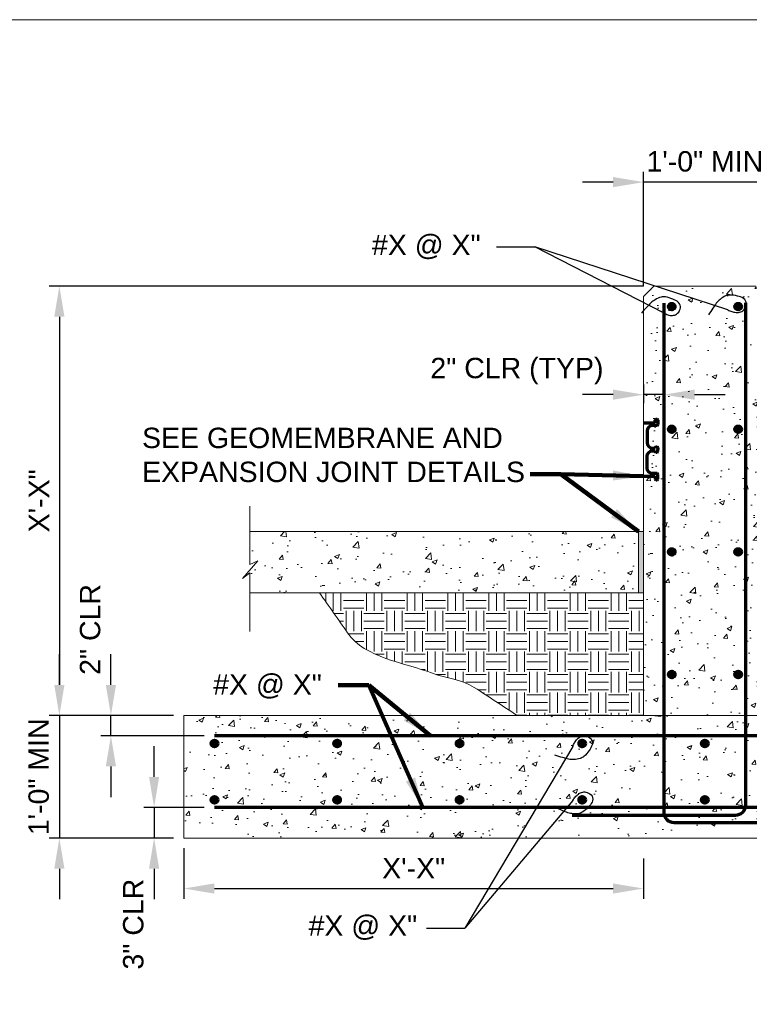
# Model space of a CAD drawing. Header units: inches. Extents: x -1473 to -1113, y 346 to 592.
# Tile 8 of 10: x -1253 to -1199, y 520 to 592. Entities that reach past the tile are written whole.
import ezdxf

# ---------------------------------------------------------------- set-up
doc = ezdxf.new("R2010")
doc.units = ezdxf.units.IN
doc.header["$MEASUREMENT"] = 0
doc.layers.get('DefPoints').update_dxf_attribs({"lineweight": 0})
for name, color, linetype, lineweight in [('C-Detl-Grph-Wt 0', 4, 'Continuous', 0), ('G-ANNO-DIMS', 2, 'Continuous', 0), ('G-ANNO-MASK', 1, 'Continuous', 0), ('G-ANNO-NOTE', 4, 'Continuous', 30), ('G-ANNO-PATT', 250, 'Continuous', 0), ('S-REIN-RBAR', 1, 'Continuous', 70)]:
    doc.layers.add(name, color=color, linetype=linetype, lineweight=lineweight)
doc.layers.add('G-ANNO-NPLT', color=2, linetype='Continuous', lineweight=0, plot=False)
doc.styles.add("AEC_AC_05ArchDims-CC_1_1'", font='arial.ttf', dxfattribs={"height": 1.5})
doc.styles.add("AEC_AC_44Text-LeftTop_1_1'", font='arial.ttf', dxfattribs={"height": 1.5})
doc.styles.add('Style-Arial', font='arial.ttf')
doc.dimstyles.new("AEC_AC_05_Arch-Dims_1_1'", dxfattribs={"dimtxt": 1.5, "dimasz": 2.25, "dimexe": 0.75, "dimexo": 0.75, "dimgap": 0.75, "dimtad": 1, "dimdec": 4, "dimzin": 15, "dimdsep": 46, "dimlunit": 4, "dimtxsty": "AEC_AC_05ArchDims-CC_1_1'", "dimcen": 0.09, "dimclrd": 256, "dimclre": 256, "dimazin": 2, "dimtfac": 0.7, "dimtdec": 4, "dimtix": 1, "dimtmove": 1, "dimatfit": 3, "dimfxl": 1, "dimfrac": 1, "dimtolj": 1, "dimtzin": 15, "dimlwd": 30, "dimlwe": 30, "dimarcsym": 0})
doc.dimstyles.new("AEC_AC_44_Notes_1_1'", dxfattribs={"dimtxt": 1.5, "dimasz": 2.25, "dimexe": 0.75, "dimexo": 0.75, "dimgap": 0.75, "dimtad": 1, "dimjust": 1, "dimdec": 3, "dimzin": 15, "dimdsep": 46, "dimlunit": 5, "dimtxsty": "AEC_AC_44Text-LeftTop_1_1'", "dimblk": 'NONE', "dimcen": 0.09, "dimclrd": 256, "dimclre": 256, "dimazin": 2, "dimtfac": 0.7, "dimtdec": 3, "dimtmove": 1, "dimatfit": 1, "dimfxl": 1, "dimfrac": 1, "dimtolj": 1, "dimtzin": 15, "dimlwd": 30, "dimlwe": 30, "dimarcsym": 0})

# ---------------------------------------------------------------- blocks, each defined once
blk = doc.blocks.new('_None')
blk = doc.blocks.new('*U70')
at = {"layer": 'S-REIN-RBAR', "linetype": 'Continuous'}
for p, q in [((-1.69, 9.71, 0), (-2.01, 9.71, 0)), ((-2.28, 9.43, 0), (-2.28, 7.97, 0)), ((-2.01, 7.7, 0), (-0.59, 7.7, 0)), ((-1.42, 8.57, 0), (-1.42, 9.43, 0)), ((2.28, 8.57, 0), (-1.42, 8.57, 0)), ((1.14, 5.96, 0), (1.14, 2.17, 0)), ((-2.28, 0.59, 0), (-2.28, 0, 0)), ((-1.69, 0.87, 0), (-2.01, 0.87, 0)), ((-1.42, 0.43, 0), (-1.42, 0.59, 0)), ((-0.59, 0.43, 0), (-1.42, 0.43, 0)), ((-2.28, -0.59, 0), (-2.28, 0, 0)), ((-1.69, -0.87, 0), (-2.01, -0.87, 0)), ((-1.42, -0.43, 0), (-1.42, -0.59, 0)), ((-0.59, -0.43, 0), (-1.42, -0.43, 0)), ((1.14, -5.96, 0), (1.14, -2.17, 0)), ((-2.28, -9.43, 0), (-2.28, -7.97, 0)), ((-2.01, -7.7, 0), (-0.59, -7.7, 0)), ((2.28, -8.57, 0), (-1.42, -8.57, 0)), ((-1.42, -8.57, 0), (-1.42, -9.43, 0)), ((-1.69, -9.71, 0), (-2.01, -9.71, 0))]:
    blk.add_line(p, q, dxfattribs=at)
for centre, radius, start, end in [((-2.01, 9.43, 0), 0.274, 90, 180), ((-1.69, 9.43, 0), 0.274, 0, 90), ((-2.01, 7.97, 0), 0.274, 180, 270), ((-2.01, 0.59, 0), 0.274, 90, 180), ((-1.69, 0.59, 0), 0.274, 0, 90), ((-0.59, -2.17, 0), 1.74, 0, 90), ((-0.59, -5.96, 0), 1.74, 270, 0)]:
    blk.add_arc(centre, radius, start, end, dxfattribs=at)
at = {"layer": 'S-REIN-RBAR', "linetype": 'Continuous', "extrusion": (0, 0, -1)}
for centre, radius, start, end in [((0.59, 5.96, 0), 1.74, 90, 180), ((0.59, 2.17, 0), 1.74, 180, 270), ((2.01, -0.59, 0), 0.274, 270, 360), ((1.69, -0.59, 0), 0.274, 180, 270), ((2.01, -7.97, 0), 0.274, 360, 90), ((2.01, -9.43, 0), 0.274, 270, 0), ((1.69, -9.43, 0), 0.274, 180, 270)]:
    blk.add_arc(centre, radius, start, end, dxfattribs=at)
blk = doc.blocks.new('*D84')
at = {"layer": 'DefPoints', "color": 0, "lineweight": 25, "transparency": 16777216}
for p in [(-1206.659, 580.453), (-1206.659, 572.047), (-1197.636, 572.047)]:
    blk.add_point(p, dxfattribs=at)
at = {"layer": 'G-ANNO-DIMS', "lineweight": 30, "transparency": 16777216}
for p, q in [((-1206.659, 572.797), (-1206.659, 581.203)), ((-1197.636, 572.797), (-1197.636, 581.203)), ((-1208.909, 580.453), (-1211.159, 580.453)), ((-1197.636, 580.453), (-1206.659, 580.453)), ((-1195.386, 580.453), (-1193.136, 580.453))]:
    blk.add_line(p, q, dxfattribs=at)
at = {"layer": 'G-ANNO-DIMS', "lineweight": 25, "transparency": 16777216}
for points in [[(-1208.909, 580.828), (-1208.909, 580.078), (-1206.659, 580.453)], [(-1195.386, 580.828), (-1195.386, 580.078), (-1197.636, 580.453)]]:
    blk.add_solid(points, dxfattribs=at)
at = {"layer": 'G-ANNO-DIMS', "color": 0, "lineweight": 30, "transparency": 16777216, "insert": (-1202.148, 581.969), "char_height": 1.5, "attachment_point": 5, "style": "AEC_AC_05ArchDims-CC_1_1'"}
blk.add_mtext('\\A1;1\'-0" MIN', dxfattribs=at)
blk = doc.blocks.new('*D85')
at = {"layer": 'DefPoints', "color": 0, "lineweight": 25, "transparency": 16777216}
for p in [(-1205.907, 572.799), (-1249.646, 541.22), (-1240.493, 541.22)]:
    blk.add_point(p, dxfattribs=at)
at = {"layer": 'G-ANNO-DIMS', "lineweight": 30, "transparency": 16777216}
for p, q in [((-1206.657, 572.799), (-1250.396, 572.799)), ((-1249.646, 570.549), (-1249.646, 543.47)), ((-1241.243, 541.22), (-1250.396, 541.22))]:
    blk.add_line(p, q, dxfattribs=at)
at = {"layer": 'G-ANNO-DIMS', "lineweight": 25, "transparency": 16777216}
for points in [[(-1250.021, 570.549), (-1249.271, 570.549), (-1249.646, 572.799)], [(-1250.021, 543.47), (-1249.271, 543.47), (-1249.646, 541.22)]]:
    blk.add_solid(points, dxfattribs=at)
at = {"layer": 'G-ANNO-DIMS', "color": 0, "lineweight": 30, "transparency": 16777216, "insert": (-1251.146, 557.009), "char_height": 1.5, "attachment_point": 5, "rotation": 90, "style": "AEC_AC_05ArchDims-CC_1_1'"}
blk.add_mtext('\\A1;X\'-X"', dxfattribs=at)
blk = doc.blocks.new('*D82')
at = {"layer": 'DefPoints', "color": 0, "lineweight": 25, "transparency": 16777216}
for p in [(-1240.493, 532.197), (-1206.659, 531.447), (-1206.659, 528.49)]:
    blk.add_point(p, dxfattribs=at)
at = {"layer": 'G-ANNO-DIMS', "lineweight": 30, "transparency": 16777216}
for p, q in [((-1240.493, 531.447), (-1240.493, 527.74)), ((-1206.659, 530.697), (-1206.659, 527.74)), ((-1238.243, 528.49), (-1208.909, 528.49))]:
    blk.add_line(p, q, dxfattribs=at)
at = {"layer": 'G-ANNO-DIMS', "lineweight": 25, "transparency": 16777216}
for points in [[(-1238.243, 528.865), (-1238.243, 528.115), (-1240.493, 528.49)], [(-1208.909, 528.865), (-1208.909, 528.115), (-1206.659, 528.49)]]:
    blk.add_solid(points, dxfattribs=at)
at = {"layer": 'G-ANNO-DIMS', "color": 0, "lineweight": 30, "transparency": 16777216, "insert": (-1223.576, 529.99), "char_height": 1.5, "attachment_point": 5, "style": "AEC_AC_05ArchDims-CC_1_1'"}
blk.add_mtext('\\A1;X\'-X"', dxfattribs=at)
blk = doc.blocks.new('*D81')
at = {"layer": 'DefPoints', "color": 0, "lineweight": 25, "transparency": 16777216}
for p in [(-1240.493, 541.22), (-1249.646, 532.197), (-1240.493, 532.197)]:
    blk.add_point(p, dxfattribs=at)
at = {"layer": 'G-ANNO-DIMS', "lineweight": 30, "transparency": 16777216}
for p, q in [((-1249.646, 543.47), (-1249.646, 545.72)), ((-1241.243, 541.22), (-1250.396, 541.22)), ((-1249.646, 541.22), (-1249.646, 532.197)), ((-1241.243, 532.197), (-1250.396, 532.197)), ((-1249.646, 529.947), (-1249.646, 527.697))]:
    blk.add_line(p, q, dxfattribs=at)
at = {"layer": 'G-ANNO-DIMS', "lineweight": 25, "transparency": 16777216}
for points in [[(-1250.021, 543.47), (-1249.271, 543.47), (-1249.646, 541.22)], [(-1250.021, 529.947), (-1249.271, 529.947), (-1249.646, 532.197)]]:
    blk.add_solid(points, dxfattribs=at)
at = {"layer": 'G-ANNO-DIMS', "color": 0, "lineweight": 30, "transparency": 16777216, "insert": (-1251.162, 536.708), "char_height": 1.5, "attachment_point": 5, "rotation": 90, "style": "AEC_AC_05ArchDims-CC_1_1'"}
blk.add_mtext('\\A1;1\'-0" MIN', dxfattribs=at)
blk = doc.blocks.new('*D90')
at = {"layer": 'DefPoints', "color": 0, "lineweight": 25, "transparency": 16777216}
for p in [(-1206.647, 564.818), (-1206.647, 563.454), (-1205.155, 563.454)]:
    blk.add_point(p, dxfattribs=at)
at = {"layer": 'G-ANNO-DIMS', "lineweight": 30, "transparency": 16777216}
for p, q in [((-1206.647, 564.204), (-1206.647, 565.568)), ((-1205.155, 564.204), (-1205.155, 565.568)), ((-1208.897, 564.818), (-1211.147, 564.818)), ((-1205.155, 564.818), (-1206.647, 564.818)), ((-1202.905, 564.818), (-1200.655, 564.818))]:
    blk.add_line(p, q, dxfattribs=at)
at = {"layer": 'G-ANNO-DIMS', "lineweight": 25, "transparency": 16777216}
for points in [[(-1208.897, 565.193), (-1208.897, 564.443), (-1206.647, 564.818)], [(-1202.905, 565.193), (-1202.905, 564.443), (-1205.155, 564.818)]]:
    blk.add_solid(points, dxfattribs=at)
at = {"layer": 'G-ANNO-DIMS', "color": 0, "lineweight": 30, "transparency": 16777216, "insert": (-1215.978, 566.551), "char_height": 1.5, "attachment_point": 5, "style": "AEC_AC_05ArchDims-CC_1_1'"}
blk.add_mtext('\\A1;2" CLR (TYP)', dxfattribs=at)
blk = doc.blocks.new('*D91')
at = {"layer": 'DefPoints', "color": 0, "lineweight": 25, "transparency": 16777216}
for p in [(-1245.852, 541.22), (-1240.493, 541.22), (-1238.238, 539.716)]:
    blk.add_point(p, dxfattribs=at)
at = {"layer": 'G-ANNO-DIMS', "lineweight": 30, "transparency": 16777216}
for p, q in [((-1245.852, 543.47), (-1245.852, 545.72)), ((-1241.243, 541.22), (-1246.602, 541.22)), ((-1245.852, 539.716), (-1245.852, 541.22)), ((-1238.988, 539.716), (-1246.602, 539.716)), ((-1245.852, 537.466), (-1245.852, 535.216))]:
    blk.add_line(p, q, dxfattribs=at)
at = {"layer": 'G-ANNO-DIMS', "lineweight": 25, "transparency": 16777216}
for points in [[(-1246.227, 543.47), (-1245.477, 543.47), (-1245.852, 541.22)], [(-1246.227, 537.466), (-1245.477, 537.466), (-1245.852, 539.716)]]:
    blk.add_solid(points, dxfattribs=at)
at = {"layer": 'G-ANNO-DIMS', "color": 0, "lineweight": 30, "transparency": 16777216, "insert": (-1247.377, 547.547), "char_height": 1.5, "attachment_point": 5, "rotation": 90, "style": "AEC_AC_05ArchDims-CC_1_1'"}
blk.add_mtext('\\A1;2" CLR', dxfattribs=at)
blk = doc.blocks.new('*D92')
at = {"layer": 'DefPoints', "color": 0, "lineweight": 25, "transparency": 16777216}
for p in [(-1238.238, 534.453), (-1242.675, 532.197), (-1240.493, 532.197)]:
    blk.add_point(p, dxfattribs=at)
at = {"layer": 'G-ANNO-DIMS', "lineweight": 30, "transparency": 16777216}
for p, q in [((-1242.675, 536.703), (-1242.675, 538.953)), ((-1238.988, 534.453), (-1243.425, 534.453)), ((-1242.675, 534.453), (-1242.675, 532.197)), ((-1241.243, 532.197), (-1243.425, 532.197)), ((-1242.675, 529.947), (-1242.675, 527.697))]:
    blk.add_line(p, q, dxfattribs=at)
at = {"layer": 'G-ANNO-DIMS', "lineweight": 25, "transparency": 16777216}
for points in [[(-1243.05, 536.703), (-1242.3, 536.703), (-1242.675, 534.453)], [(-1243.05, 529.947), (-1242.3, 529.947), (-1242.675, 532.197)]]:
    blk.add_solid(points, dxfattribs=at)
at = {"layer": 'G-ANNO-DIMS', "color": 0, "lineweight": 30, "transparency": 16777216, "insert": (-1244.201, 525.87), "char_height": 1.5, "attachment_point": 5, "rotation": 90, "style": "AEC_AC_05ArchDims-CC_1_1'"}
blk.add_mtext('\\A1;3" CLR', dxfattribs=at)

msp = doc.modelspace()

# ---------------------------------------------------------------- hatches: boundary and pattern name
at = {"layer": 'G-ANNO-PATT', "linetype": 'Continuous'}
h = msp.add_hatch(dxfattribs=at)
h.set_pattern_fill('AR-CONC', color=256, style=0, pattern_type=2)
h.set_pattern_definition([(50, (-1198.581, 554.1215), (3.5863, -0.31376), [0.375, -4.125]), (355, (-1198.581, 554.1215), (-0.69376, 3.76096), [0.3, -3.3]), (100.451, (-1198.282, 554.0953), (2.89254, 3.4472), [0.3187, -3.5057]), (46.184, (-1198.581, 555.1215), (5.3362, -0.8276), [0.5625, -6.1875]), (96.636, (-1198.1363, 555.0525), (4.6733, 4.8706), [0.478, -5.2586]), (351.184, (-1198.581, 555.1215), (4.6733, 4.8706), [0.45, -4.95]), (21, (-1198.081, 554.8715), (2.98453, -2.0131), [0.375, -4.125]), (326, (-1198.081, 554.8715), (1.2166, 3.62575), [0.3, -3.3]), (71.451, (-1197.8323, 554.7037), (4.2011, 1.61266), [0.3187, -3.5057]), (37.5, (-1198.581, 554.1215), (0.0608, 1.66447), [0, -3.26, 0, -3.35, 0, -3.3125]), (7.5, (-1198.581, 554.1215), (1.31535, 1.97206), [0, -1.91, 0, -3.185, 0, -1.2625]), (327.5, (-1199.696, 554.1215), (2.66911, -0.11277), [0, -1.25, 0, -3.9, 0, -5.175]), (317.5, (-1200.196, 554.1215), (2.91593, 0.50052), [0, -1.625, 0, -2.59, 0, -3.675])])
h.paths.add_polyline_path([(-1206.65877, 550.24607), (-1206.65877, 541.21968), (-1197.63624, 541.21968), (-1197.63624, 550.24607), (-1197.63624, 554.75349), (-1197.63624, 572.04662), (-1198.38811, 572.79856), (-1205.9069, 572.79856), (-1206.65877, 572.04662), (-1206.65877, 554.75349)])
h = msp.add_hatch(dxfattribs=at)
h.set_pattern_fill('AR-CONC', color=256, style=0, pattern_type=2)
h.set_pattern_definition([(50, (-1222.7098, 551.7708), (3.5863, -0.31376), [0.375, -4.125]), (355, (-1222.71, 551.7708), (-0.69376, 3.761), [0.3, -3.3]), (100.451, (-1222.411, 551.7447), (2.89254, 3.4472), [0.3187, -3.5057]), (46.184, (-1222.71, 552.771), (5.3362, -0.8276), [0.5625, -6.1875]), (96.636, (-1222.265, 552.702), (4.6733, 4.8706), [0.478, -5.2586]), (351.184, (-1222.71, 552.771), (4.6733, 4.8706), [0.45, -4.95]), (21, (-1222.2098, 552.5208), (2.98453, -2.0131), [0.375, -4.125]), (326, (-1222.21, 552.5208), (1.2166, 3.62575), [0.3, -3.3]), (71.451, (-1221.961, 552.353), (4.2011, 1.61266), [0.3187, -3.5057]), (37.5, (-1222.7098, 551.7708), (0.0608, 1.66447), [0, -3.26, 0, -3.35, 0, -3.3125]), (7.5, (-1222.7098, 551.7708), (1.31535, 1.97206), [0, -1.91, 0, -3.185, 0, -1.2625]), (327.5, (-1223.8248, 551.7708), (2.66911, -0.11277), [0, -1.25, 0, -3.9, 0, -5.175]), (317.5, (-1224.3248, 551.7708), (2.91593, 0.50052), [0, -1.625, 0, -2.59, 0, -3.675])])
h.paths.add_polyline_path([(-1235.64331, 552.33083), (-1235.04847, 552.60525), (-1236.17946, 551.29501), (-1235.64331, 551.70902), (-1235.64331, 550.24607), (-1235.61285, 550.24607), (-1230.50684, 550.24607), (-1207.02522, 550.24607), (-1207.02522, 550.25105), (-1207.02522, 554.75349), (-1235.64331, 554.75349)])
at = {"layer": 'G-ANNO-PATT'}
h = msp.add_hatch(dxfattribs=at)
h.set_pattern_fill('EARTH', color=256, style=0, pattern_type=2)
h.set_pattern_definition([(0, (-1215.2388, 547.6047), (1.5, 1.5), [1.5, -1.5]), (0, (-1215.2388, 548.1672), (1.5, 1.5), [1.5, -1.5]), (0, (-1215.2388, 548.7297), (1.5, 1.5), [1.5, -1.5]), (90, (-1215.0513, 548.9172), (-1.5, 1.5), [1.5, -1.5]), (90, (-1214.4888, 548.9172), (-1.5, 1.5), [1.5, -1.5]), (90, (-1213.9263, 548.9172), (-1.5, 1.5), [1.5, -1.5])])
edge = h.paths.add_edge_path()
edge.add_line((-1230.50684, 550.24607), (-1228.44123, 547.30292))
edge.add_spline(control_points=[(-1228.44123, 547.30292), (-1227.11419, 545.4121), (-1224.34798, 545.1544), (-1222.1854, 544.3212), (-1221.17324, 543.93124), (-1220.01689, 543.87586), (-1219.11229, 543.28372)], knot_values=[0, 0, 0, 0, 0.68118293, 0.68118293, 0.68118293, 1, 1, 1, 1], degree=3, periodic=0)
edge.add_line((-1219.11229, 543.28372), (-1215.95908, 541.21968))
edge.add_line((-1215.95908, 541.21968), (-1206.65877, 541.21968))
edge.add_line((-1206.65877, 541.21968), (-1206.65877, 550.02636))
edge.add_line((-1206.65877, 550.02636), (-1206.65877, 550.24607))
edge.add_line((-1206.65877, 550.24607), (-1207.02522, 550.24607))
edge.add_line((-1207.02522, 550.24607), (-1230.50684, 550.24607))
at = {"layer": 'G-ANNO-PATT', "linetype": 'Continuous'}
h = msp.add_hatch(dxfattribs=at)
h.set_pattern_fill('AR-CONC', color=256, style=0, pattern_type=2)
h.set_pattern_definition([(50, (-1205.178, 534.5023), (3.5863, -0.31376), [0.375, -4.125]), (355, (-1205.178, 534.5023), (-0.69376, 3.76096), [0.3, -3.3]), (100.451, (-1204.879, 534.4762), (2.89254, 3.4472), [0.3187, -3.5057]), (46.184, (-1205.178, 535.5023), (5.3362, -0.8276), [0.5625, -6.1875]), (96.636, (-1204.7333, 535.4334), (4.6733, 4.8706), [0.47805, -5.2586]), (351.184, (-1205.178, 535.5023), (4.6733, 4.8706), [0.45, -4.95]), (21, (-1204.678, 535.2523), (2.98453, -2.0131), [0.375, -4.125]), (326, (-1204.678, 535.2523), (1.21658, 3.62575), [0.3, -3.3]), (71.451, (-1204.4293, 535.0846), (4.2011, 1.61266), [0.3187, -3.5057]), (37.5, (-1205.178, 534.5023), (0.0608, 1.66447), [0, -3.26, 0, -3.35, 0, -3.3125]), (7.5, (-1205.178, 534.5023), (1.31535, 1.97206), [0, -1.91, 0, -3.185, 0, -1.2625]), (327.5, (-1206.293, 534.5023), (2.669112, -0.112774), [0, -1.25, 0, -3.9, 0, -5.175]), (317.5, (-1206.793, 534.5023), (2.91593, 0.50052), [0, -1.625, 0, -2.59, 0, -3.675])])
h.paths.add_polyline_path([(-1240.49329, 541.21968), (-1240.49329, 532.19714), (-1163.80172, 532.19714), (-1163.80172, 541.21968), (-1184.28051, 541.21968), (-1197.63624, 541.21968), (-1206.65877, 541.21968), (-1215.95908, 541.21968)])

# ---------------------------------------------------------------- linework, layer by layer
at = {"layer": 'C-Detl-Grph-Wt 0'}
for p, q in [((-1205.9069, 572.7985, -93333.33071), (-1206.65877, 572.04662, -93333.33071)), ((-1198.38811, 572.79856, -93333.33071), (-1205.9069, 572.79856, -93333.33071)), ((-1206.65877, 541.21968, -93333.33071), (-1206.65877, 572.04662, -93333.33071)), ((-1206.65877, 554.75349, -93333.33071), (-1235.64331, 554.75349, -93333.32874)), ((-1207.02522, 554.75913, -93333.33071), (-1207.02522, 550.25105, -93333.33071)), ((-1206.65877, 550.24607, -93333.33071), (-1235.61285, 550.24607, -93333.33071)), ((-1163.80172, 541.21968, -93333.33071), (-1240.49329, 541.21968, -93333.33071)), ((-1240.49329, 541.21968, -93333.33071), (-1240.49329, 532.19714, -93333.33071)), ((-1240.49329, 532.19714, -93333.33071), (-1163.80172, 532.19714, -93333.33071))]:
    msp.add_line(p, q, dxfattribs=at)
at = {"layer": 'G-ANNO-MASK'}
for p, q in [((-1235.64331, 556.61507, -93333.32874), (-1235.64331, 552.33083, -93333.32874)), ((-1235.04847, 552.60525, -93333.32874), (-1236.17946, 551.29501, -93333.32874)), ((-1235.64331, 552.33083, -93333.32874), (-1235.04847, 552.60525, -93333.32874)), ((-1236.17946, 551.29501, -93333.32874), (-1235.64331, 551.70902, -93333.32874)), ((-1235.64331, 551.70902, -93333.32874), (-1235.64331, 547.39919, -93333.32874))]:
    msp.add_line(p, q, dxfattribs=at)
at = {"layer": 'G-ANNO-NOTE', "linetype": 'Continuous'}
for p, q in [((-1217.47394, 575.70223, -93333.33071), (-1214.65394, 575.70223, -93333.33071)), ((-1205.15502, 570.81812, -93333.33071), (-1214.65394, 575.70223, -93333.33071)), ((-1200.4565, 571.05422, -93333.33071), (-1214.65394, 575.70223, -93333.33071)), ((-1211.86716, 538.94058, -93333.33071), (-1219.82316, 525.58121, -93333.33071)), ((-1211.86716, 534.96117, -93333.33071), (-1219.82316, 525.58121, -93333.33071)), ((-1222.64316, 525.58121, -93333.33071), (-1219.82316, 525.58121, -93333.33071))]:
    msp.add_line(p, q, dxfattribs=at)
for points, knots in [([(-1205.361, 570.95093, -93333.33071), (-1205.27968, 570.88795, -93333.33071), (-1205.19482, 570.83839, -93333.33071), (-1205.10358, 570.7905, -93333.33071), (-1205.00272, 570.73754, -93333.33071), (-1204.89912, 570.69889, -93333.33071), (-1204.79193, 570.66672, -93333.33071), (-1204.6816, 570.6336, -93333.33071), (-1204.56006, 570.63289, -93333.33071), (-1204.447, 570.65412, -93333.33071), (-1204.34146, 570.67395, -93333.33071), (-1204.25127, 570.71303, -93333.33071), (-1204.16054, 570.80159, -93333.33071), (-1204.03125, 570.92778, -93333.33071), (-1203.94933, 571.06293, -93333.33071), (-1203.933, 571.20036, -93333.33071), (-1203.91776, 571.32863, -93333.33071), (-1203.97735, 571.4777, -93333.33071), (-1204.09287, 571.59792, -93333.33071), (-1204.22288, 571.73322, -93333.33071), (-1204.35417, 571.78285, -93333.33071), (-1204.50697, 571.8451, -93333.33071), (-1204.68814, 571.91891, -93333.33071), (-1204.86797, 571.97939, -93333.33071), (-1205.0549, 572.00873, -93333.33071), (-1205.15751, 572.02483, -93333.33071), (-1205.26615, 572.02139, -93333.33071), (-1205.36843, 571.99341, -93333.33071), (-1205.52297, 571.95113, -93333.33071), (-1205.66598, 571.89065, -93333.33071), (-1205.80396, 571.80563, -93333.33071), (-1205.91939, 571.73449, -93333.33071), (-1206.02988, 571.66475, -93333.33071), (-1206.1235, 571.57038, -93333.33071), (-1206.22881, 571.46424, -93333.33071), (-1206.32817, 571.35511, -93333.33071), (-1206.42971, 571.24566, -93333.33071), (-1206.5642, 571.1007, -93333.33071), (-1206.69761, 570.9607, -93333.33071), (-1206.8204, 570.80196, -93333.33071)], [0, 0, 0, 0, 0.05544999, 0.05544999, 0.05544999, 0.11675157, 0.11675157, 0.11675157, 0.17984832, 0.17984832, 0.17984832, 0.23874742, 0.23874742, 0.23874742, 0.32267909, 0.32267909, 0.32267909, 0.40101127, 0.40101127, 0.40101127, 0.48917194, 0.48917194, 0.48917194, 0.59370885, 0.59370885, 0.59370885, 0.65109347, 0.65109347, 0.65109347, 0.73779597, 0.73779597, 0.73779597, 0.81033412, 0.81033412, 0.81033412, 0.89192473, 0.89192473, 0.89192473, 1, 1, 1, 1]), ([(-1200.4565, 571.05422, -93333.33071), (-1200.3664, 571.00471, -93333.33071), (-1200.27506, 570.96907, -93333.33071), (-1200.17718, 570.93589, -93333.33071), (-1200.06899, 570.89922, -93333.33071), (-1199.95958, 570.87658, -93333.33071), (-1199.85011, 570.86202, -93333.33071), (-1199.73744, 570.84703, -93333.33071), (-1199.62088, 570.86263, -93333.33071), (-1199.50745, 570.90328, -93333.33071), (-1199.40155, 570.94122, -93333.33071), (-1199.3255, 570.99825, -93333.33071), (-1199.24739, 571.0935, -93333.33071), (-1199.13609, 571.22923, -93333.33071), (-1199.0697, 571.38458, -93333.33071), (-1199.0847, 571.52283, -93333.33071), (-1199.0987, 571.65185, -93333.33071), (-1199.17592, 571.7849, -93333.33071), (-1199.30444, 571.89068, -93333.33071), (-1199.44907, 572.00972, -93333.33071), (-1199.59289, 572.03316, -93333.33071), (-1199.7519, 572.07038, -93333.33071), (-1199.9405, 572.11453, -93333.33071), (-1200.13052, 572.14835, -93333.33071), (-1200.31872, 572.14679, -93333.33071), (-1200.42202, 572.14594, -93333.33071), (-1200.5247, 572.12678, -93333.33071), (-1200.62605, 572.08279, -93333.33071), (-1200.77915, 572.01633, -93333.33071), (-1200.90436, 571.93475, -93333.33071), (-1201.02699, 571.82959, -93333.33071), (-1201.12959, 571.74161, -93333.33071), (-1201.22833, 571.65527, -93333.33071), (-1201.30603, 571.54754, -93333.33071), (-1201.39346, 571.42633, -93333.33071), (-1201.47467, 571.30315, -93333.33071), (-1201.55801, 571.17903, -93333.33071), (-1201.66836, 571.01465, -93333.33071), (-1201.77781, 570.86412, -93333.33071), (-1201.87492, 570.67997, -93333.33071)], [0, 0, 0, 0, 0.05545507, 0.05545507, 0.05545507, 0.11675153, 0.11675153, 0.11675153, 0.17984641, 0.17984641, 0.17984641, 0.23874756, 0.23874756, 0.23874756, 0.322677, 0.322677, 0.322677, 0.40100799, 0.40100799, 0.40100799, 0.48915721, 0.48915721, 0.48915721, 0.5937139, 0.5937139, 0.5937139, 0.65110163, 0.65110163, 0.65110163, 0.73778791, 0.73778791, 0.73778791, 0.81031788, 0.81031788, 0.81031788, 0.89192739, 0.89192739, 0.89192739, 1, 1, 1, 1]), ([(-1211.86716, 538.94058, -93333.33071), (-1211.8317, 539.0374, -93333.33071), (-1211.78598, 539.12459, -93333.33071), (-1211.73446, 539.21332, -93333.33071), (-1211.6775, 539.31143, -93333.33071), (-1211.61504, 539.3982, -93333.33071), (-1211.53653, 539.484, -93333.33071), (-1211.45573, 539.5723, -93333.33071), (-1211.35943, 539.63011, -93333.33071), (-1211.25119, 539.67808, -93333.33071), (-1211.15014, 539.72286, -93333.33071), (-1211.03483, 539.72536, -93333.33071), (-1210.93023, 539.70571, -93333.33071), (-1210.78113, 539.67771, -93333.33071), (-1210.64376, 539.62847, -93333.33071), (-1210.52534, 539.48908, -93333.33071), (-1210.41486, 539.35902, -93333.33071), (-1210.40467, 539.19752, -93333.33071), (-1210.44922, 539.06746, -93333.33071), (-1210.49935, 538.92106, -93333.33071), (-1210.57064, 538.7752, -93333.33071), (-1210.66829, 538.63786, -93333.33071), (-1210.78409, 538.47499, -93333.33071), (-1210.89371, 538.33656, -93333.33071), (-1211.04517, 538.20778, -93333.33071), (-1211.12833, 538.13708, -93333.33071), (-1211.21594, 538.08633, -93333.33071), (-1211.31886, 538.05393, -93333.33071), (-1211.4743, 538.00499, -93333.33071), (-1211.63011, 537.98196, -93333.33071), (-1211.78746, 537.98118, -93333.33071), (-1211.91911, 537.98054, -93333.33071), (-1212.05319, 537.9801, -93333.33071), (-1212.18314, 538.01032, -93333.33071), (-1212.32934, 538.04432, -93333.33071), (-1212.47125, 538.08388, -93333.33071), (-1212.61519, 538.12235, -93333.33071), (-1212.80586, 538.17331, -93333.33071), (-1212.99557, 538.22306, -93333.33071), (-1213.1821, 538.29021, -93333.33071)], [0, 0, 0, 0, 0.05544973, 0.05544973, 0.05544973, 0.11675114, 0.11675114, 0.11675114, 0.17983699, 0.17983699, 0.17983699, 0.23872904, 0.23872904, 0.23872904, 0.32267618, 0.32267618, 0.32267618, 0.40099902, 0.40099902, 0.40099902, 0.48915832, 0.48915832, 0.48915832, 0.59369772, 0.59369772, 0.59369772, 0.65109418, 0.65109418, 0.65109418, 0.73778748, 0.73778748, 0.73778748, 0.81031766, 0.81031766, 0.81031766, 0.89191337, 0.89191337, 0.89191337, 1, 1, 1, 1]), ([(-1211.86716, 534.96117, -93333.33071), (-1211.81624, 535.0507, -93333.33071), (-1211.75679, 535.12918, -93333.33071), (-1211.69122, 535.20826, -93333.33071), (-1211.61875, 535.29567, -93333.33071), (-1211.54426, 535.37027, -93333.33071), (-1211.45119, 535.44237, -93333.33071), (-1211.35537, 535.5166, -93333.33071), (-1211.24701, 535.5583, -93333.33071), (-1211.13756, 535.58655, -93333.33071), (-1211.03543, 535.61291, -93333.33071), (-1210.92128, 535.60133, -93333.33071), (-1210.81651, 535.5607, -93333.33071), (-1210.66714, 535.50278, -93333.33071), (-1210.54412, 535.41703, -93333.33071), (-1210.45307, 535.28006, -93333.33071), (-1210.3681, 535.15224, -93333.33071), (-1210.37887, 534.9749, -93333.33071), (-1210.44771, 534.85159, -93333.33071), (-1210.52519, 534.7128, -93333.33071), (-1210.6166, 534.5823, -93333.33071), (-1210.73493, 534.46418, -93333.33071), (-1210.87526, 534.32411, -93333.33071), (-1211.00643, 534.20474, -93333.33071), (-1211.17788, 534.10243, -93333.33071), (-1211.27199, 534.04628, -93333.33071), (-1211.36946, 534.01061, -93333.33071), (-1211.47318, 533.99595, -93333.33071), (-1211.62986, 533.9738, -93333.33071), (-1211.79155, 533.97596, -93333.33071), (-1211.94733, 534.00187, -93333.33071), (-1212.07768, 534.02355, -93333.33071), (-1212.20941, 534.04483, -93333.33071), (-1212.33276, 534.09604, -93333.33071), (-1212.47156, 534.15366, -93333.33071), (-1212.60471, 534.21625, -93333.33071), (-1212.74038, 534.27809, -93333.33071), (-1212.92006, 534.36, -93333.33071), (-1213.09859, 534.44003, -93333.33071), (-1213.27167, 534.53749, -93333.33071)], [0, 0, 0, 0, 0.05544973, 0.05544973, 0.05544973, 0.1167452, 0.1167452, 0.1167452, 0.17984586, 0.17984586, 0.17984586, 0.23872602, 0.23872602, 0.23872602, 0.32266691, 0.32266691, 0.32266691, 0.4010012, 0.4010012, 0.4010012, 0.48916169, 0.48916169, 0.48916169, 0.59370799, 0.59370799, 0.59370799, 0.65109318, 0.65109318, 0.65109318, 0.73777807, 0.73777807, 0.73777807, 0.81030998, 0.81030998, 0.81030998, 0.89191799, 0.89191799, 0.89191799, 1, 1, 1, 1])]:
    msp.add_open_spline(points, degree=3, knots=knots, dxfattribs=at)
at = {"layer": 'G-ANNO-NPLT'}
msp.add_open_spline([(-1230.50684, 550.24607, -93333.33071), (-1229.8183, 549.26502, -93333.33071), (-1229.12977, 548.28397, -93333.33071), (-1228.44123, 547.30292, -93333.33071), (-1227.11419, 545.4121, -93333.33071), (-1224.34798, 545.1544, -93333.33071), (-1222.1854, 544.3212, -93333.33071), (-1221.17324, 543.93124, -93333.33071), (-1220.01689, 543.87586, -93333.33071), (-1219.11229, 543.28372, -93333.33071), (-1218.06122, 542.59571, -93333.33071), (-1217.01015, 541.90769, -93333.33071), (-1215.95908, 541.21968, -93333.33071)], degree=3, knots=[0, 0, 0, 0, 0.2050225, 0.2050225, 0.2050225, 0.60017002, 0.60017002, 0.60017002, 0.78511267, 0.78511267, 0.78511267, 1, 1, 1, 1], dxfattribs=at)
msp.add_3dface([(-1112.98796, 592.40061, -93333.33071), (-1472.98796, 592.40061, -93333.33071), (-1472.98796, 346.40061, -93333.33071), (-1112.98796, 346.40061, -93333.33071)], dxfattribs=at)
at = {"layer": 'G-ANNO-PATT'}
msp.add_solid([(-1206.65877, 554.75349, -93333.33071), (-1207.03471, 554.75349, -93333.33071), (-1206.65877, 550.24607, -93333.33071), (-1207.03471, 550.24607, -93333.33071)], dxfattribs=at)
at = {"layer": 'S-REIN-RBAR', "linetype": 'Continuous'}
for p, q in [((-1205.15502, 534.07679, -93333.33071), (-1205.15502, 571.5567, -93333.33071)), ((-1199.13999, 534.64069, -93333.33071), (-1199.13999, 571.57982, -93333.33071)), ((-1166.05735, 539.71592, -93333.33071), (-1238.23766, 539.71592, -93333.33071)), ((-1166.05735, 534.45278, -93333.33071), (-1238.23766, 534.45278, -93333.33071)), ((-1211.92193, 533.88887, -93333.33071), (-1199.89188, 533.88887, -93333.33071)), ((-1192.3731, 533.32496, -93333.33071), (-1204.40315, 533.32496, -93333.33071))]:
    msp.add_line(p, q, dxfattribs=at)
for centre, radius in [((-1204.5911, 571.29476, -93333.33071), 0.23966), ((-1204.5911, 571.29476, -93333.33071), 0.20484), ((-1204.5911, 571.29476, -93333.33071), 0.16234), ((-1199.70389, 571.29476, -93333.33071), 0.23966), ((-1199.70389, 571.29476, -93333.33071), 0.20484), ((-1199.70389, 571.29476, -93333.33071), 0.16234), ((-1204.5911, 571.29476, -93333.33071), 0.12274), ((-1204.5911, 571.29476, -93333.33071), 0.0803), ((-1204.5911, 571.29476, -93333.33071), 0.04446), ((-1204.5911, 571.29476, -93333.33071), 0.01213), ((-1199.70389, 571.29476, -93333.33071), 0.12274), ((-1199.70389, 571.29476, -93333.33071), 0.0803), ((-1199.70389, 571.29476, -93333.33071), 0.04446), ((-1199.70389, 571.29476, -93333.33071), 0.01213), ((-1204.5911, 562.27222, -93333.33071), 0.23966), ((-1204.5911, 562.27222, -93333.33071), 0.20484), ((-1204.5911, 562.27222, -93333.33071), 0.16234), ((-1204.5911, 562.27222, -93333.33071), 0.12274), ((-1204.5911, 562.27222, -93333.33071), 0.0803), ((-1204.5911, 562.27222, -93333.33071), 0.04446), ((-1204.5911, 562.27222, -93333.33071), 0.01213), ((-1199.70389, 562.27222, -93333.33071), 0.23966), ((-1199.70389, 562.27222, -93333.33071), 0.20484), ((-1199.70389, 562.27222, -93333.33071), 0.16234), ((-1199.70389, 562.27222, -93333.33071), 0.12274), ((-1199.70389, 562.27222, -93333.33071), 0.0803), ((-1199.70389, 562.27222, -93333.33071), 0.04446), ((-1199.70389, 562.27222, -93333.33071), 0.01213), ((-1204.5911, 553.24968, -93333.33071), 0.23966), ((-1204.5911, 553.24968, -93333.33071), 0.20484), ((-1204.5911, 553.24968, -93333.33071), 0.16234), ((-1204.5911, 553.24968, -93333.33071), 0.12274), ((-1199.70389, 553.24968, -93333.33071), 0.23966), ((-1199.70389, 553.24968, -93333.33071), 0.20484), ((-1199.70389, 553.24968, -93333.33071), 0.16234), ((-1199.70389, 553.24968, -93333.33071), 0.12274), ((-1204.5911, 553.24968, -93333.33071), 0.0803), ((-1204.5911, 553.24968, -93333.33071), 0.04446), ((-1204.5911, 553.24968, -93333.33071), 0.01213), ((-1199.70389, 553.24968, -93333.33071), 0.0803), ((-1199.70389, 553.24968, -93333.33071), 0.04446), ((-1199.70389, 553.24968, -93333.33071), 0.01213), ((-1204.5911, 544.22714, -93333.33071), 0.23966), ((-1204.5911, 544.22714, -93333.33071), 0.20484), ((-1204.5911, 544.22714, -93333.33071), 0.16234), ((-1204.5911, 544.22714, -93333.33071), 0.12274), ((-1204.5911, 544.22714, -93333.33071), 0.0803), ((-1204.5911, 544.22714, -93333.33071), 0.04446), ((-1204.5911, 544.22714, -93333.33071), 0.01213), ((-1199.70389, 544.22714, -93333.33071), 0.23966), ((-1199.70389, 544.22714, -93333.33071), 0.20484), ((-1199.70389, 544.22714, -93333.33071), 0.16234), ((-1199.70389, 544.22714, -93333.33071), 0.12274), ((-1199.70389, 544.22714, -93333.33071), 0.0803), ((-1199.70389, 544.22714, -93333.33071), 0.04446), ((-1199.70389, 544.22714, -93333.33071), 0.01213), ((-1238.23765, 539.15196, -93333.33071), 0.23966), ((-1238.23765, 539.15196, -93333.33071), 0.20484), ((-1238.23765, 539.15196, -93333.33071), 0.16234), ((-1238.23765, 539.15196, -93333.33071), 0.12274), ((-1238.23765, 539.15196, -93333.33071), 0.0803), ((-1238.23765, 539.15196, -93333.33071), 0.04446), ((-1238.23765, 539.15196, -93333.33071), 0.01213), ((-1229.21511, 539.15196, -93333.33071), 0.23966), ((-1229.21511, 539.15196, -93333.33071), 0.20484), ((-1229.21511, 539.15196, -93333.33071), 0.16234), ((-1229.21511, 539.15196, -93333.33071), 0.12274), ((-1229.21511, 539.15196, -93333.33071), 0.0803), ((-1229.21511, 539.15196, -93333.33071), 0.04446), ((-1229.21511, 539.15196, -93333.33071), 0.01213), ((-1220.19257, 539.15196, -93333.33071), 0.23966), ((-1220.19257, 539.15196, -93333.33071), 0.20484), ((-1220.19257, 539.15196, -93333.33071), 0.16234), ((-1220.19257, 539.15196, -93333.33071), 0.12274), ((-1220.19257, 539.15196, -93333.33071), 0.0803), ((-1220.19257, 539.15196, -93333.33071), 0.04446), ((-1220.19257, 539.15196, -93333.33071), 0.01213), ((-1211.17003, 539.15196, -93333.33071), 0.23966), ((-1211.17003, 539.15196, -93333.33071), 0.20484), ((-1211.17003, 539.15196, -93333.33071), 0.16234), ((-1211.17003, 539.15196, -93333.33071), 0.12274), ((-1211.17003, 539.15196, -93333.33071), 0.0803), ((-1211.17003, 539.15196, -93333.33071), 0.04446), ((-1211.17003, 539.15196, -93333.33071), 0.01213), ((-1202.14749, 539.15196, -93333.33071), 0.23966), ((-1202.14749, 539.15196, -93333.33071), 0.20484), ((-1202.14749, 539.15196, -93333.33071), 0.16234), ((-1202.14749, 539.15196, -93333.33071), 0.12274), ((-1202.14749, 539.15196, -93333.33071), 0.0803), ((-1202.14749, 539.15196, -93333.33071), 0.04446), ((-1202.14749, 539.15196, -93333.33071), 0.01213), ((-1238.23765, 535.01663, -93333.33071), 0.23966), ((-1229.21511, 535.01663, -93333.33071), 0.23966), ((-1220.19257, 535.01663, -93333.33071), 0.23966), ((-1211.17003, 535.01663, -93333.33071), 0.23966), ((-1202.14749, 535.01663, -93333.33071), 0.23966), ((-1238.23765, 535.01663, -93333.33071), 0.20484), ((-1238.23765, 535.01663, -93333.33071), 0.16234), ((-1238.23765, 535.01663, -93333.33071), 0.12274), ((-1238.23765, 535.01663, -93333.33071), 0.0803), ((-1238.23765, 535.01663, -93333.33071), 0.04446), ((-1238.23765, 535.01663, -93333.33071), 0.01213), ((-1229.21511, 535.01663, -93333.33071), 0.20484), ((-1229.21511, 535.01663, -93333.33071), 0.16234), ((-1229.21511, 535.01663, -93333.33071), 0.12274), ((-1229.21511, 535.01663, -93333.33071), 0.0803), ((-1229.21511, 535.01663, -93333.33071), 0.04446), ((-1229.21511, 535.01663, -93333.33071), 0.01213), ((-1220.19257, 535.01663, -93333.33071), 0.20484), ((-1220.19257, 535.01663, -93333.33071), 0.16234), ((-1220.19257, 535.01663, -93333.33071), 0.12274), ((-1220.19257, 535.01663, -93333.33071), 0.0803), ((-1220.19257, 535.01663, -93333.33071), 0.04446), ((-1220.19257, 535.01663, -93333.33071), 0.01213), ((-1211.17003, 535.01663, -93333.33071), 0.20484), ((-1211.17003, 535.01663, -93333.33071), 0.16234), ((-1211.17003, 535.01663, -93333.33071), 0.12274), ((-1211.17003, 535.01663, -93333.33071), 0.0803), ((-1211.17003, 535.01663, -93333.33071), 0.04446), ((-1211.17003, 535.01663, -93333.33071), 0.01213), ((-1202.14749, 535.01663, -93333.33071), 0.20484), ((-1202.14749, 535.01663, -93333.33071), 0.16234), ((-1202.14749, 535.01663, -93333.33071), 0.12274), ((-1202.14749, 535.01663, -93333.33071), 0.0803), ((-1202.14749, 535.01663, -93333.33071), 0.04446), ((-1202.14749, 535.01663, -93333.33071), 0.01213)]:
    msp.add_circle(centre, radius, dxfattribs=at)
msp.add_arc((-1199.89187, 534.64069, -93333.33071), 0.75188, 270, 0, dxfattribs=at)
at = {"layer": 'S-REIN-RBAR', "linetype": 'Continuous', "extrusion": (0, 0, -1)}
msp.add_arc((1204.40314, 534.07679, 93333.33071), 0.75188, 270, 0, dxfattribs=at)

# ---------------------------------------------------------------- block references
at = {"layer": 'S-REIN-RBAR', "linetype": 'Continuous', "extrusion": (0, 0, -1), "xscale": 0.2300857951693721, "yscale": 0.2300857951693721, "zscale": 0.2300857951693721}
msp.add_blockref('*U70', (1206.1331, 560.78272, 93333.33071), dxfattribs=at)

# ---------------------------------------------------------------- texts
at = {"layer": 'G-ANNO-NOTE', "linetype": 'Continuous', "char_height": 1.5, "style": 'Style-Arial'}
for insert, attachment_point in [((-1226.64254, 576.58156, -93333.33268), 1), ((-1223.31656, 526.51071, -93333.33071), 3)]:
    msp.add_mtext('#X @ X"', dxfattribs=dict(at, insert=insert, attachment_point=attachment_point))
at = {"layer": 'G-ANNO-NOTE', "lineweight": 13, "insert": (-1243.56058, 558.36686, -93333.33071), "char_height": 1.5, "attachment_point": 7, "style": "AEC_AC_44Text-LeftTop_1_1'"}
msp.add_mtext('SEE GEOMEMBRANE AND\\PEXPANSION JOINT DETAILS\\P', dxfattribs=at)
at = {"layer": 'G-ANNO-NOTE', "insert": (-1238.32858, 542.45664, -93333.33071), "char_height": 1.5, "attachment_point": 7, "style": 'Style-Arial'}
msp.add_mtext('#X @ X"', dxfattribs=at)

# ---------------------------------------------------------------- dimensions: what is measured, and where the dimension line sits
at = {"layer": 'G-ANNO-DIMS', "lineweight": 30}
for base, p1, p2, angle, text, picture, middle in [((-1206.65877, 580.45325, -93333.33071), (-1197.63624, 572.04662, -93333.33071), (-1206.65877, 572.04662, -93333.33071), 180, '1\'-0" MIN', '*D84', (-1202.14751, 581.96911, -93333.33071)), ((-1249.64617, 541.21968, -93333.33071), (-1205.90683, 572.79856, -93333.33071), (-1240.49329, 541.21968, -93333.33071), 270, 'X\'-X"', '*D85', (-1251.14617, 557.00912, -93333.33071)), ((-1249.64617, 532.19714, -93333.33071), (-1240.49329, 541.21968, -93333.33071), (-1240.49329, 532.19714, -93333.33071), 270, '1\'-0" MIN', '*D81', (-1251.16203, 536.70841, -93333.33071))]:
    dim = msp.add_linear_dim(base=base, p1=p1, p2=p2, angle=angle, text=text, dimstyle="AEC_AC_05_Arch-Dims_1_1'", override={"dimatfit": 1, "dimlwe": 30}, dxfattribs=at)
    dim.commit()
    dim.dimension.update_dxf_attribs({"geometry": picture, "text_midpoint": middle})
dim = msp.add_linear_dim(base=(-1206.64655, 564.81819, -93333.33071), p1=(-1205.15502, 563.45395, -93333.33071), p2=(-1206.64655, 563.45395, -93333.33071), angle=180, text='2" CLR (TYP)', dimstyle="AEC_AC_05_Arch-Dims_1_1'", override={"dimtad": 1, "dimatfit": 1, "dimlwe": 30}, dxfattribs=at)
dim.commit()
dim.dimension.update_dxf_attribs({"geometry": '*D90', "text_midpoint": (-1215.97754, 564.81819, -93333.33071), "dimtype": 160})
for base, p1, p2, angle, text, picture, middle in [((-1245.85184, 541.21968, -93333.33071), (-1238.23766, 539.71592, -93333.33071), (-1240.49329, 541.21968, -93333.33071), 90, '2" CLR', '*D91', (-1245.85184, 547.54723, -93333.33071)), ((-1242.67476, 532.19714, -93333.33071), (-1238.23766, 534.45278, -93333.33071), (-1240.49329, 532.19714, -93333.33071), 270, '3" CLR', '*D92', (-1242.67476, 525.86959, -93333.33071))]:
    dim = msp.add_linear_dim(base=base, p1=p1, p2=p2, angle=angle, text=text, dimstyle="AEC_AC_05_Arch-Dims_1_1'", dxfattribs=at)
    dim.commit()
    dim.dimension.update_dxf_attribs({"geometry": picture, "text_midpoint": middle, "dimtype": 160})
dim = msp.add_linear_dim(base=(-1206.65877, 528.48969, -93333.33071), p1=(-1240.49329, 532.19714, -93333.33071), p2=(-1206.65877, 531.4467, -93333.33071), text='X\'-X"', dimstyle="AEC_AC_05_Arch-Dims_1_1'", override={"dimatfit": 1, "dimlwe": 30}, dxfattribs=at)
dim.commit()
dim.dimension.update_dxf_attribs({"geometry": '*D82', "text_midpoint": (-1223.57603, 529.98969, -93333.33071)})

# ---------------------------------------------------------------- leaders
at = {"layer": 'G-ANNO-NOTE', "lineweight": 30}
for points in [[(-1206.65877, 558.81178, -93333.33071), (-1212.74301, 558.97544, -93333.33071)], [(-1222.90338, 534.45278, -93333.33071), (-1226.88129, 543.44101, -93333.33071)]]:
    msp.add_leader(points, dimstyle="AEC_AC_44_Notes_1_1'", override={"dimclrd": 0, "dimlwd": 65534}, dxfattribs=at)
at = {"layer": 'G-ANNO-NOTE', "lineweight": 30, "annotation_type": 0, "has_hookline": 1, "hookline_direction": 1}
for points, text_width in [([(-1207.02522, 554.75913, -93333.33071), (-1212.74301, 558.97544, -93333.33071), (-1214.99301, 558.97544, -93333.33071)], 27.90348), ([(-1222.33506, 539.71592, -93333.33071), (-1226.88129, 543.44101, -93333.33071), (-1229.13129, 543.44101, -93333.33071)], 7.87653)]:
    msp.add_leader(points, dimstyle="AEC_AC_44_Notes_1_1'", override={"dimtad": 0, "dimclrd": 0, "dimlwd": 65534}, dxfattribs=dict(at, text_width=text_width))

doc.saveas('drawing.dxf')
